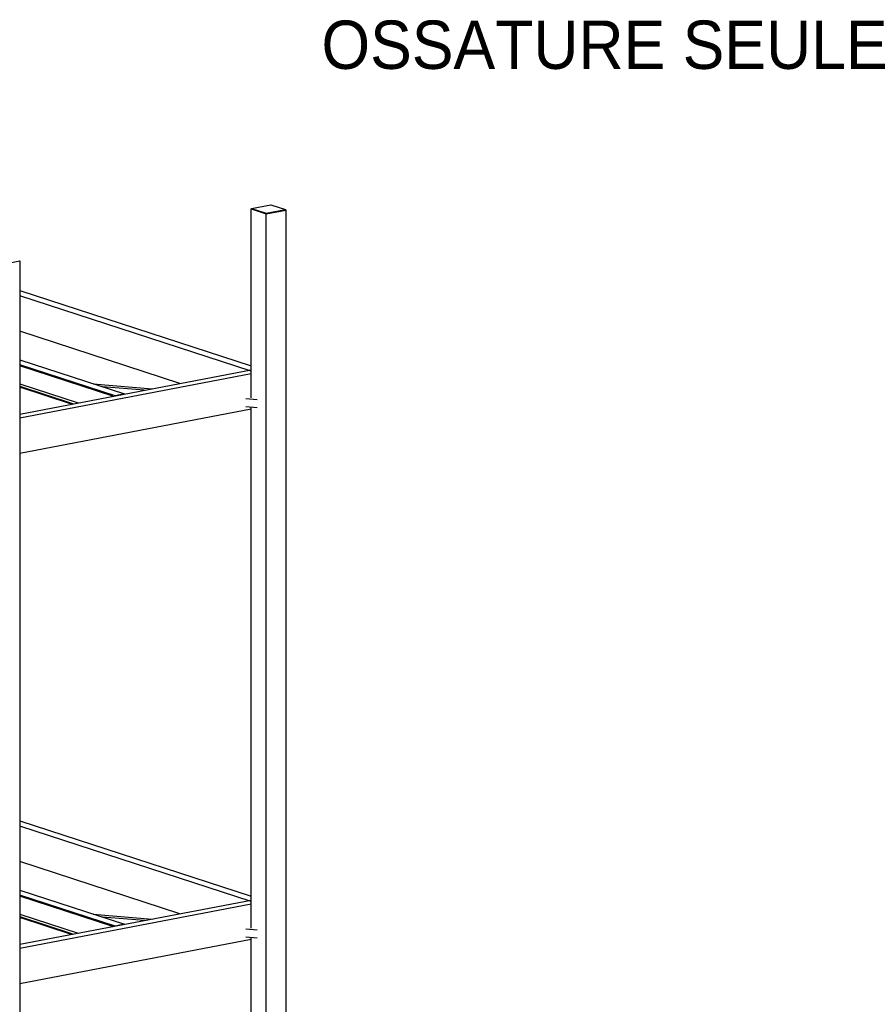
# Model space of a CAD drawing. Header units: millimetres. Extents: x -6159 to 201309, y -25780 to 10326.
# Tile 81 of 128: x 152953 to 153588, y -5190 to -4454. Entities that reach past the tile are written whole.
import ezdxf

# ---------------------------------------------------------------- set-up
doc = ezdxf.new("R2010")
doc.units = ezdxf.units.MM
doc.layers.add('STRUCAD_01', color=4, linetype='Continuous')
doc.layers.add('STRUCAD_02', color=3, linetype='Continuous')
doc.styles.get("Standard").update_dxf_attribs({"font": 'arial.ttf'})

msp = doc.modelspace()

# ---------------------------------------------------------------- linework, layer by layer
at = {"layer": 'STRUCAD_01', "color": 4, "linetype": 'Continuous'}
for p, q in [((153126.402, -4595.495), (153126.662, -4595.445)), ((153126.402, -4736.675), (153126.402, -4595.495)), ((153126.402, -4595.495), (153137.727, -4599.18)), ((153137.727, -4599.18), (153152.497, -4596.36)), ((153137.727, -5762.535), (153137.727, -4599.18)), ((153152.237, -4596.27), (153152.497, -4596.36)), ((153152.497, -4596.36), (153152.497, -5759.715)), ((152938.767, -4637.23), (152953.542, -4634.4)), ((152953.282, -4634.315), (152953.542, -4634.4)), ((152953.542, -4634.4), (152953.542, -5797.76)), ((152953.542, -4656.48), (153126.402, -4712.785)), ((153126.402, -4716.86), (152953.542, -4660.56)), ((153073.167, -4725.955), (152953.542, -4686.995)), ((152953.542, -4708.345), (153031.872, -4733.855)), ((153024.682, -4735.225), (152953.542, -4712.06)), ((153023.072, -4735.535), (152953.542, -4712.885)), ((152953.542, -4748.83), (153126.402, -4715.775)), ((153126.402, -4718.895), (152953.542, -4751.95)), ((152953.542, -4726.31), (152997.102, -4740.5)), ((153008.457, -4726.23), (153052.422, -4729.92)), ((152953.542, -4728.055), (152993.742, -4741.145)), ((152992.142, -4741.45), (152953.542, -4728.88)), ((152955.077, -4729.38), (152953.542, -4729.25)), ((153046.482, -4731.055), (153015.222, -4728.43)), ((153031.872, -4733.855), (153024.682, -4735.225)), ((153130.957, -4738.16), (153122.407, -4737.445)), ((153126.402, -4745.33), (152953.542, -4778.385)), ((153130.957, -4744.17), (153122.407, -4743.45)), ((153126.402, -5133.195), (153126.402, -4743.785)), ((152953.542, -5053), (153126.402, -5109.305)), ((153126.402, -5113.375), (152953.542, -5057.075)), ((153073.167, -5122.475), (152953.542, -5083.505)), ((152953.542, -5104.855), (153031.872, -5130.365)), ((153024.682, -5131.745), (152953.542, -5108.57)), ((153023.072, -5132.05), (152953.542, -5109.405)), ((152953.542, -5145.35), (153126.402, -5112.295)), ((153126.402, -5115.415), (152953.542, -5148.47)), ((152953.542, -5122.83), (152997.102, -5137.015)), ((153008.457, -5122.74), (153052.422, -5126.44)), ((152953.542, -5124.565), (152993.742, -5137.66)), ((152992.142, -5137.965), (152953.542, -5125.395)), ((152955.077, -5125.895), (152953.542, -5125.77)), ((153046.482, -5127.575), (153015.222, -5124.945)), ((153031.872, -5130.365), (153024.682, -5131.745)), ((153130.957, -5134.68), (153122.407, -5133.96)), ((153126.402, -5141.845), (152953.542, -5174.9)), ((153130.957, -5140.685), (153122.407, -5139.97)), ((153126.402, -5529.715), (153126.402, -5140.305))]:
    msp.add_line(p, q, dxfattribs=at)
at = {"layer": 'STRUCAD_02', "color": 3, "linetype": 'Continuous'}
for p, q in [((153126.662, -4595.14), (153141.147, -4592.375)), ((153141.147, -4592.375), (153152.237, -4595.985)), ((153126.662, -4595.14), (153137.757, -4598.76)), ((153126.662, -4595.5), (153126.662, -4595.14)), ((153137.757, -4599.12), (153126.662, -4595.5)), ((153137.757, -4598.76), (153152.237, -4595.985)), ((153152.237, -4596.35), (153137.757, -4599.12)), ((153137.757, -4599.12), (153137.757, -4598.76)), ((153152.237, -4595.985), (153152.237, -4596.35))]:
    msp.add_line(p, q, dxfattribs=at)

# ---------------------------------------------------------------- texts
at = {"layer": 'STRUCAD_01', "color": 4}
msp.add_text('OSSATURE SEULE', height=36.15, dxfattribs=at).set_placement((153178.882, -4490.77))

doc.saveas('drawing.dxf')
